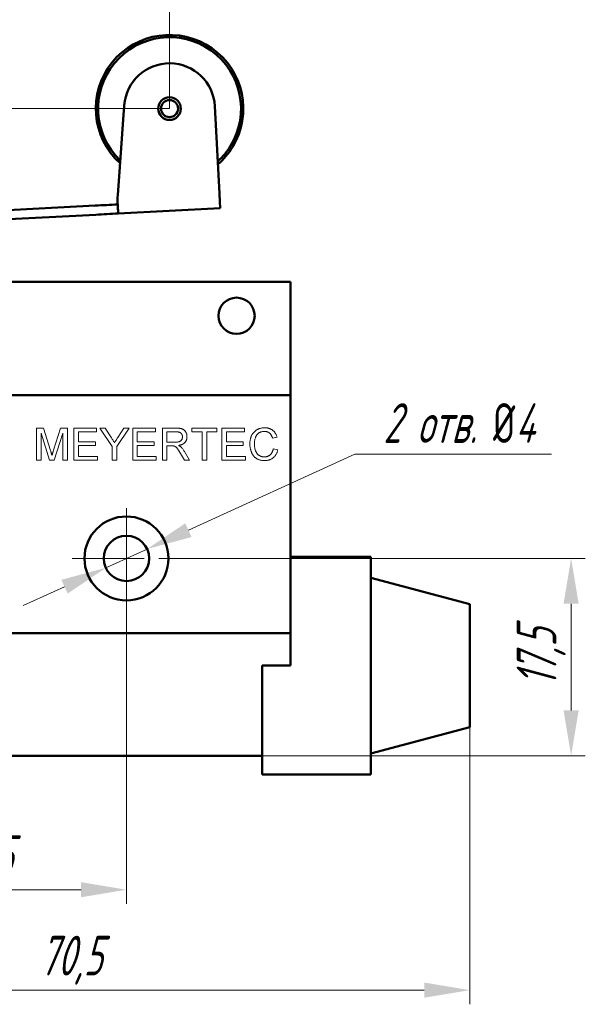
# Model space of a CAD drawing. Header units: millimetres. Extents: x 2171 to 2591, y 1134 to 1431.
# Tile 8 of 18: x 2315 to 2364, y 1296 to 1383. Entities that reach past the tile are written whole.
import ezdxf

# ---------------------------------------------------------------- set-up
doc = ezdxf.new("R2010")
doc.units = ezdxf.units.MM
doc.linetypes.add('ACAD_ISO12W100', pattern=[21, 12, -3, 0, -3, 0, -3])
doc.linetypes.add('CENTER', pattern=[10.16, 6.35, -1.27, 1.27, -1.27])
for name, color, linetype, lineweight in [('main', 5, 'Continuous', 50), ('size', 7, 'Continuous', 20), ('text', 7, 'Continuous', 20), ('ОСЕВЫЕ', 1, 'CENTER', 15)]:
    doc.layers.add(name, color=color, linetype=linetype, lineweight=lineweight)
doc.styles.add('GOST', font='GOST.shx', dxfattribs={"width": 0.8, "oblique": 15})
doc.dimstyles.new('GOST', dxfattribs={"dimscale": 0, "dimtxt": 3.5, "dimasz": 4, "dimexe": 1.25, "dimexo": 0, "dimtad": 1, "dimdec": 1, "dimrnd": 0.5, "dimtxsty": 'GOST', "dimcen": 5, "dimclrd": 256, "dimclre": 256, "dimclrt": 256, "dimadec": 1, "dimazin": 2, "dimtfac": 1, "dimtdec": 4, "dimtmove": 0, "dimatfit": 3, "dimfxl": 0, "dimtolj": 1, "dimtzin": 0, "dimlwd": -1, "dimlwe": -1, "dimarcsym": 0})
doc.dimstyles.get("Standard").update_dxf_attribs({"dimtxt": 3.5, "dimasz": 4, "dimexe": 1.25, "dimexo": 0.0625, "dimgap": 1, "dimtad": 1, "dimtoh": 1, "dimrnd": 0.5, "dimtxsty": 'GOST', "dimcen": 0.1, "dimclrd": 256, "dimclre": 256, "dimadec": 0, "dimazin": 2, "dimtfac": 1, "dimtofl": 0, "dimtmove": 0, "dimatfit": 1, "dimfxl": 0, "dimtolj": 1, "dimtzin": 0, "dimlwd": -1, "dimlwe": 20, "dimarcsym": 0})

# ---------------------------------------------------------------- blocks, each defined once
blk = doc.blocks.new('*D226')
at = {"layer": 'Defpoints', "color": 0}
for p in [(2327.82, 1375.211), (2266.079, 1318.14), (2283.973, 1318.14)]:
    blk.add_point(p, dxfattribs=at)
at = {"layer": 'size', "ltscale": 5}
for p, q in [((2327.82, 1375.211), (2264.829, 1375.211)), ((2266.079, 1371.211), (2266.079, 1322.14)), ((2283.973, 1318.14), (2264.829, 1318.14))]:
    blk.add_line(p, q, dxfattribs=at)
at = {"layer": 'size'}
for points in [[(2266.746, 1371.211), (2265.412, 1371.211), (2266.079, 1375.211)], [(2265.412, 1322.14), (2266.746, 1322.14), (2266.079, 1318.14)]]:
    blk.add_solid(points, dxfattribs=at)
at = {"layer": 'size', "linetype": 'ByBlock', "insert": (2263.704, 1346.676), "char_height": 3.5, "attachment_point": 5, "rotation": 90, "style": 'GOST'}
blk.add_mtext('\\A1;57max', dxfattribs=at)
blk = doc.blocks.new('*D227')
at = {"layer": 'Defpoints', "color": 0}
for p in [(2327.82, 1389.184), (2327.82, 1375.211), (2283.973, 1364.67)]:
    blk.add_point(p, dxfattribs=at)
at = {"layer": 'size', "ltscale": 5}
for p, q in [((2283.973, 1364.67), (2283.973, 1390.434)), ((2327.82, 1375.211), (2327.82, 1390.434)), ((2287.973, 1389.184), (2323.82, 1389.184))]:
    blk.add_line(p, q, dxfattribs=at)
at = {"layer": 'size'}
for points in [[(2287.973, 1389.85), (2287.973, 1388.517), (2283.973, 1389.184)], [(2323.82, 1388.517), (2323.82, 1389.85), (2327.82, 1389.184)]]:
    blk.add_solid(points, dxfattribs=at)
at = {"layer": 'size', "linetype": 'ByBlock', "insert": (2305.897, 1391.559), "char_height": 3.5, "attachment_point": 5, "style": 'GOST'}
blk.add_mtext('\\A1;44', dxfattribs=at)
blk = doc.blocks.new('*D230')
at = {"layer": 'Defpoints', "color": 0}
for p in [(2354.273, 1320.671), (2283.973, 1318.14), (2354.273, 1297.463)]:
    blk.add_point(p, dxfattribs=at)
at = {"layer": 'size', "ltscale": 5}
for p, q in [((2354.273, 1320.671), (2354.273, 1296.213)), ((2283.973, 1318.14), (2283.973, 1296.213)), ((2287.973, 1297.463), (2350.273, 1297.463))]:
    blk.add_line(p, q, dxfattribs=at)
at = {"layer": 'size'}
for points in [[(2287.973, 1298.13), (2287.973, 1296.796), (2283.973, 1297.463)], [(2350.273, 1296.796), (2350.273, 1298.13), (2354.273, 1297.463)]]:
    blk.add_solid(points, dxfattribs=at)
at = {"layer": 'size', "linetype": 'ByBlock', "insert": (2319.123, 1300.101), "char_height": 3.5, "attachment_point": 5, "style": 'GOST'}
blk.add_mtext('\\A1;70,5', dxfattribs=at)
blk = doc.blocks.new('*D231')
at = {"layer": 'Defpoints', "color": 0}
for p in [(2298.423, 1335.498), (2324.023, 1335.54), (2324.023, 1306.32)]:
    blk.add_point(p, dxfattribs=at)
at = {"layer": 'size', "ltscale": 5}
for p, q in [((2298.423, 1335.498), (2298.423, 1305.07)), ((2324.023, 1335.54), (2324.023, 1305.07)), ((2302.423, 1306.32), (2320.023, 1306.32))]:
    blk.add_line(p, q, dxfattribs=at)
at = {"layer": 'size'}
for points in [[(2302.423, 1306.987), (2302.423, 1305.654), (2298.423, 1306.32)], [(2320.023, 1305.654), (2320.023, 1306.987), (2324.023, 1306.32)]]:
    blk.add_solid(points, dxfattribs=at)
at = {"layer": 'size', "linetype": 'ByBlock', "insert": (2311.223, 1308.958), "char_height": 3.5, "attachment_point": 5, "style": 'GOST'}
blk.add_mtext('\\A1;25,5', dxfattribs=at)
blk = doc.blocks.new('*D232')
at = {"layer": 'Defpoints', "color": 0}
for p in [(2327.723, 1335.54), (2335.973, 1318.14), (2363.209, 1318.14)]:
    blk.add_point(p, dxfattribs=at)
at = {"layer": 'size'}
for p, q in [((2327.723, 1335.54), (2364.459, 1335.54)), ((2363.209, 1331.54), (2363.209, 1322.14)), ((2335.973, 1318.14), (2364.459, 1318.14))]:
    blk.add_line(p, q, dxfattribs=at)
for points in [[(2363.876, 1331.54), (2362.543, 1331.54), (2363.209, 1335.54)], [(2362.543, 1322.14), (2363.876, 1322.14), (2363.209, 1318.14)]]:
    blk.add_solid(points, dxfattribs=at)
at = {"layer": 'size', "linetype": 'ByBlock', "insert": (2360.572, 1326.84), "char_height": 3.5, "attachment_point": 5, "rotation": 90, "style": 'GOST'}
blk.add_mtext('\\A1;17,5', dxfattribs=at)
blk = doc.blocks.new('*D233')
at = {"layer": 'Defpoints', "color": 0}
for p in [(2325.842, 1336.37), (2322.203, 1334.71)]:
    blk.add_point(p, dxfattribs=at)
at = {"layer": 'size', "ltscale": 5}
for p, q in [((2344.16, 1344.73), (2329.481, 1338.031)), ((2361.475, 1344.73), (2344.16, 1344.73)), ((2322.203, 1334.71), (2325.842, 1336.37)), ((2318.564, 1333.049), (2314.925, 1331.388))]:
    blk.add_line(p, q, dxfattribs=at)
at = {"layer": 'size'}
for points in [[(2329.205, 1338.638), (2329.758, 1337.425), (2325.842, 1336.37)], [(2318.841, 1332.443), (2318.288, 1333.656), (2322.203, 1334.71)]]:
    blk.add_solid(points, dxfattribs=at)
at = {"layer": 'size', "color": 0, "linetype": 'ByBlock', "insert": (2353.318, 1347.48), "char_height": 3.5, "attachment_point": 5, "style": 'GOST'}
blk.add_mtext('\\A1;2 отв. {\\Q0;%%c}4', dxfattribs=at)

msp = doc.modelspace()

# ---------------------------------------------------------------- linework, layer by layer
at = {"layer": 'main'}
for p, q in [((2323.831, 1375.502), (2323.253, 1367.573)), ((2332.218, 1367.731), (2331.815, 1375.421)), ((2323.24, 1367.261), (2323.247, 1366.947)), ((2295.286, 1365.295), (2321.268, 1366.657)), ((2323.298, 1365.962), (2332.286, 1366.433)), ((2295.328, 1364.496), (2321.31, 1365.858)), ((2338.473, 1359.94), (2310.473, 1359.94)), ((2338.473, 1358.94), (2338.473, 1359.94)), ((2338.473, 1349.94), (2338.473, 1358.94)), ((2338.473, 1349.94), (2283.973, 1349.94)), ((2338.473, 1348.94), (2338.473, 1349.94)), ((2338.473, 1328.94), (2338.473, 1348.94)), ((2345.573, 1335.69), (2338.473, 1335.69)), ((2345.573, 1335.69), (2345.573, 1326.09)), ((2354.273, 1331.509), (2345.573, 1333.84)), ((2354.273, 1331.509), (2354.273, 1320.671)), ((2338.473, 1328.94), (2283.973, 1328.94)), ((2338.473, 1328.94), (2338.473, 1326.09)), ((2335.973, 1318.49), (2335.973, 1326.09)), ((2335.973, 1326.09), (2338.473, 1326.09)), ((2345.573, 1326.09), (2345.573, 1318.49)), ((2345.573, 1318.34), (2354.273, 1320.671)), ((2335.973, 1316.49), (2335.973, 1318.49)), ((2345.573, 1318.49), (2345.573, 1316.49)), ((2335.973, 1318.14), (2283.973, 1318.14)), ((2345.573, 1316.49), (2335.973, 1316.49))]:
    msp.add_line(p, q, dxfattribs=at)
at = {"layer": 'main', "flags": 128}
for points in [[(2323.298, 1365.962), (2323.297, 1365.98), (2323.294, 1366.033), (2323.29, 1366.12), (2323.284, 1366.238), (2323.276, 1366.384), (2323.267, 1366.554), (2323.257, 1366.744), (2323.247, 1366.947)], [(2332.218, 1367.731), (2332.231, 1367.478), (2332.244, 1367.234), (2332.256, 1367.01), (2332.266, 1366.813), (2332.274, 1366.652), (2332.281, 1366.532), (2332.285, 1366.458), (2332.286, 1366.433)], [(2321.268, 1366.657), (2321.515, 1366.67), (2321.763, 1366.683), (2322.011, 1366.696), (2322.26, 1366.709), (2322.509, 1366.722), (2322.758, 1366.735), (2323.007, 1366.748), (2323.256, 1366.761)], [(2323.298, 1365.962), (2323.049, 1365.949), (2322.8, 1365.936), (2322.551, 1365.923), (2322.302, 1365.91), (2322.053, 1365.897), (2321.805, 1365.884), (2321.557, 1365.871), (2321.31, 1365.858)]]:
    msp.add_lwpolyline(points, dxfattribs=at)
at = {"layer": 'main'}
for centre, radius in [((2327.82, 1375.211), 1), ((2327.82, 1375.211), 0.75), ((2333.723, 1356.94), 1.6), ((2324.023, 1335.54), 3.7), ((2324.023, 1335.54), 2)]:
    msp.add_circle(centre, radius, dxfattribs=at)
for centre, radius, start, end in [((2327.82, 1375.211), 6.5, 328.56627, 227.85127), ((2327.82, 1375.211), 6.3, 328.56627, 226.41704), ((2327.82, 1375.211), 4, 3, 175.83114), ((2327.82, 1375.211), 6.3, 312.4141, 328.56627), ((2327.82, 1375.211), 6.5, 310.97987, 328.56627), ((2328.24, 1367.209), 5, 175.83114, 179.40854)]:
    msp.add_arc(centre, radius, start, end, dxfattribs=at)
at = {"layer": 'text'}
for p, q in [((2316.102, 1344.206), (2316.102, 1347.031)), ((2316.102, 1347.031), (2316.701, 1347.031)), ((2316.701, 1347.031), (2317.333, 1345.048)), ((2317.599, 1345.082), (2318.224, 1347.031)), ((2318.224, 1347.031), (2318.818, 1347.031)), ((2318.818, 1347.031), (2318.818, 1344.206)), ((2319.398, 1344.206), (2319.398, 1347.031)), ((2319.398, 1347.031), (2321.39, 1347.031)), ((2321.39, 1347.031), (2321.39, 1346.705)), ((2322.77, 1345.403), (2321.684, 1347.031)), ((2321.684, 1347.031), (2322.155, 1347.031)), ((2322.155, 1347.031), (2322.703, 1346.167)), ((2324.255, 1347.031), (2323.169, 1345.403)), ((2323.258, 1346.199), (2323.784, 1347.031)), ((2323.784, 1347.031), (2324.255, 1347.031)), ((2324.577, 1344.206), (2324.577, 1347.031)), ((2324.577, 1347.031), (2326.569, 1347.031)), ((2326.569, 1347.031), (2326.569, 1346.705)), ((2327.185, 1344.206), (2327.185, 1347.031)), ((2327.185, 1347.031), (2328.411, 1347.031)), ((2329.793, 1347.031), (2332.002, 1347.031)), ((2329.793, 1346.705), (2329.793, 1347.031)), ((2332.002, 1347.031), (2332.002, 1346.705)), ((2332.437, 1347.031), (2334.429, 1347.031)), ((2332.437, 1344.206), (2332.437, 1347.031)), ((2334.429, 1347.031), (2334.429, 1346.705)), ((2317.25, 1344.206), (2316.5, 1346.596)), ((2316.5, 1346.596), (2316.5, 1344.206)), ((2318.42, 1346.596), (2317.666, 1344.206)), ((2318.42, 1344.206), (2318.42, 1346.596)), ((2321.39, 1346.705), (2319.796, 1346.705)), ((2319.796, 1346.705), (2319.796, 1345.835)), ((2326.569, 1346.705), (2324.976, 1346.705)), ((2324.976, 1346.705), (2324.976, 1345.835)), ((2328.426, 1346.705), (2327.584, 1346.705)), ((2327.584, 1346.705), (2327.584, 1345.799)), ((2330.699, 1346.705), (2329.793, 1346.705)), ((2330.699, 1344.206), (2330.699, 1346.705)), ((2332.002, 1346.705), (2331.097, 1346.705)), ((2331.097, 1346.705), (2331.097, 1344.206)), ((2334.429, 1346.705), (2332.835, 1346.705)), ((2332.835, 1346.705), (2332.835, 1345.835)), ((2337.291, 1346.246), (2336.892, 1346.16)), ((2319.796, 1345.835), (2321.281, 1345.835)), ((2321.281, 1345.509), (2319.796, 1345.509)), ((2319.796, 1345.509), (2319.796, 1344.532)), ((2321.281, 1345.835), (2321.281, 1345.509)), ((2322.77, 1344.206), (2322.77, 1345.403)), ((2323.169, 1345.403), (2323.169, 1344.206)), ((2324.976, 1345.835), (2326.461, 1345.835)), ((2326.461, 1345.509), (2324.976, 1345.509)), ((2324.976, 1345.509), (2324.976, 1344.532)), ((2326.461, 1345.835), (2326.461, 1345.509)), ((2327.584, 1345.799), (2328.34, 1345.799)), ((2327.992, 1345.473), (2327.584, 1345.473)), ((2327.584, 1345.473), (2327.584, 1344.206)), ((2332.835, 1345.835), (2334.321, 1345.835)), ((2332.835, 1345.509), (2332.835, 1344.532)), ((2334.321, 1345.509), (2332.835, 1345.509)), ((2334.321, 1345.835), (2334.321, 1345.509)), ((2319.796, 1344.532), (2321.462, 1344.532)), ((2321.462, 1344.532), (2321.462, 1344.206)), ((2324.976, 1344.532), (2326.642, 1344.532)), ((2326.642, 1344.532), (2326.642, 1344.206)), ((2329.133, 1344.206), (2328.781, 1344.802)), ((2329.126, 1344.985), (2329.59, 1344.206)), ((2332.835, 1344.532), (2334.502, 1344.532)), ((2334.502, 1344.532), (2334.502, 1344.206)), ((2336.965, 1345.203), (2337.363, 1345.11)), ((2316.5, 1344.206), (2316.102, 1344.206)), ((2317.666, 1344.206), (2317.25, 1344.206)), ((2318.818, 1344.206), (2318.42, 1344.206)), ((2321.462, 1344.206), (2319.398, 1344.206)), ((2323.169, 1344.206), (2322.77, 1344.206)), ((2326.642, 1344.206), (2324.577, 1344.206)), ((2327.584, 1344.206), (2327.185, 1344.206)), ((2329.59, 1344.206), (2329.133, 1344.206)), ((2331.097, 1344.206), (2330.699, 1344.206)), ((2334.502, 1344.206), (2332.437, 1344.206))]:
    msp.add_line(p, q, dxfattribs=at)
for points, knots in [([(2328.411, 1347.031), (2328.44, 1347.03), (2328.496, 1347.03), (2328.577, 1347.027), (2328.652, 1347.02), (2328.723, 1347.013), (2328.788, 1347.002), (2328.848, 1346.989), (2328.902, 1346.974), (2328.952, 1346.956), (2328.998, 1346.936), (2329.04, 1346.911), (2329.081, 1346.884), (2329.119, 1346.852), (2329.155, 1346.816), (2329.188, 1346.778), (2329.219, 1346.735), (2329.258, 1346.674), (2329.299, 1346.593), (2329.333, 1346.489), (2329.355, 1346.381), (2329.357, 1346.307), (2329.358, 1346.269)], [0, 0, 0, 0, 0.062113, 0.120212, 0.174385, 0.225444, 0.272358, 0.316388, 0.356869, 0.393978, 0.429589, 0.464683, 0.500036, 0.535483, 0.571363, 0.607909, 0.645662, 0.684517, 0.762579, 0.840497, 0.919073, 1, 1, 1, 1]), ([(2334.9, 1345.639), (2334.901, 1345.675), (2334.902, 1345.746), (2334.909, 1345.85), (2334.922, 1345.951), (2334.94, 1346.048), (2334.963, 1346.142), (2334.992, 1346.233), (2335.025, 1346.319), (2335.064, 1346.403), (2335.107, 1346.482), (2335.155, 1346.556), (2335.207, 1346.625), (2335.263, 1346.69), (2335.324, 1346.75), (2335.389, 1346.804), (2335.459, 1346.854), (2335.532, 1346.899), (2335.609, 1346.938), (2335.688, 1346.973), (2335.769, 1347.002), (2335.852, 1347.025), (2335.936, 1347.044), (2336.023, 1347.057), (2336.112, 1347.065), (2336.171, 1347.066), (2336.202, 1347.067)], [0, 0, 0, 0, 0.049401, 0.097605, 0.144255, 0.189472, 0.233915, 0.277237, 0.319859, 0.361957, 0.403486, 0.443934, 0.483649, 0.522893, 0.561858, 0.600795, 0.640104, 0.679643, 0.7194, 0.758854, 0.798315, 0.837802, 0.877469, 0.917683, 0.958393, 1, 1, 1, 1]), ([(2336.202, 1347.067), (2336.235, 1347.066), (2336.302, 1347.065), (2336.399, 1347.055), (2336.493, 1347.038), (2336.582, 1347.015), (2336.667, 1346.984), (2336.749, 1346.947), (2336.825, 1346.903), (2336.898, 1346.852), (2336.966, 1346.796), (2337.029, 1346.734), (2337.086, 1346.666), (2337.138, 1346.593), (2337.184, 1346.514), (2337.226, 1346.43), (2337.262, 1346.34), (2337.281, 1346.278), (2337.291, 1346.246)], [0, 0, 0, 0, 0.068649, 0.134937, 0.198842, 0.261409, 0.322517, 0.382377, 0.442471, 0.502228, 0.562101, 0.621732, 0.681851, 0.742049, 0.803908, 0.867162, 0.932361, 1, 1, 1, 1]), ([(2322.703, 1346.167), (2322.728, 1346.129), (2322.775, 1346.054), (2322.844, 1345.945), (2322.909, 1345.844), (2322.95, 1345.778), (2322.97, 1345.747)], [0, 0, 0, 0, 0.27481, 0.53324, 0.77433, 1, 1, 1, 1]), ([(2322.97, 1345.747), (2322.99, 1345.778), (2323.033, 1345.845), (2323.101, 1345.952), (2323.177, 1346.071), (2323.23, 1346.155), (2323.258, 1346.199)], [0, 0, 0, 0, 0.207834, 0.444075, 0.707834, 1, 1, 1, 1]), ([(2328.34, 1345.799), (2328.378, 1345.8), (2328.449, 1345.801), (2328.548, 1345.81), (2328.633, 1345.825), (2328.704, 1345.847), (2328.764, 1345.878), (2328.817, 1345.915), (2328.86, 1345.962), (2328.896, 1346.014), (2328.924, 1346.072), (2328.945, 1346.133), (2328.958, 1346.196), (2328.959, 1346.239), (2328.96, 1346.26)], [0, 0, 0, 0, 0.1288603, 0.2408922, 0.3380442, 0.4201205, 0.4940585, 0.5660948, 0.636805, 0.7091484, 0.7819418, 0.8542853, 0.9261704, 1, 1, 1, 1]), ([(2328.96, 1346.26), (2328.959, 1346.276), (2328.958, 1346.307), (2328.953, 1346.353), (2328.943, 1346.396), (2328.929, 1346.438), (2328.91, 1346.477), (2328.888, 1346.513), (2328.862, 1346.548), (2328.832, 1346.581), (2328.797, 1346.61), (2328.758, 1346.636), (2328.714, 1346.657), (2328.665, 1346.675), (2328.612, 1346.688), (2328.554, 1346.698), (2328.491, 1346.704), (2328.448, 1346.705), (2328.426, 1346.705)], [0, 0, 0, 0, 0.060326, 0.11816, 0.174187, 0.229539, 0.28345, 0.337827, 0.392632, 0.448466, 0.505965, 0.565059, 0.626654, 0.692232, 0.761131, 0.83531, 0.915326, 1, 1, 1, 1]), ([(2329.358, 1346.269), (2329.358, 1346.245), (2329.357, 1346.197), (2329.348, 1346.127), (2329.333, 1346.06), (2329.314, 1345.995), (2329.287, 1345.934), (2329.256, 1345.875), (2329.218, 1345.82), (2329.176, 1345.768), (2329.127, 1345.719), (2329.071, 1345.675), (2329.009, 1345.635), (2328.941, 1345.601), (2328.867, 1345.57), (2328.787, 1345.545), (2328.7, 1345.524), (2328.64, 1345.515), (2328.609, 1345.509)], [0, 0, 0, 0, 0.061413, 0.121295, 0.179224, 0.235938, 0.292217, 0.348197, 0.404445, 0.462026, 0.520334, 0.580383, 0.641826, 0.706363, 0.773851, 0.845266, 0.920155, 1, 1, 1, 1]), ([(2336.182, 1346.741), (2336.158, 1346.741), (2336.108, 1346.74), (2336.036, 1346.732), (2335.967, 1346.721), (2335.902, 1346.703), (2335.839, 1346.682), (2335.779, 1346.655), (2335.723, 1346.624), (2335.67, 1346.588), (2335.621, 1346.547), (2335.574, 1346.505), (2335.533, 1346.457), (2335.495, 1346.407), (2335.461, 1346.354), (2335.43, 1346.297), (2335.403, 1346.238), (2335.374, 1346.153), (2335.344, 1346.045), (2335.318, 1345.912), (2335.301, 1345.777), (2335.299, 1345.686), (2335.298, 1345.641)], [0, 0, 0, 0, 0.046763, 0.091969, 0.135804, 0.178232, 0.219441, 0.260177, 0.30028, 0.340548, 0.380311, 0.419642, 0.459017, 0.498182, 0.53767, 0.577913, 0.618649, 0.660762, 0.745299, 0.829745, 0.914602, 1, 1, 1, 1]), ([(2336.892, 1346.16), (2336.884, 1346.185), (2336.869, 1346.233), (2336.842, 1346.301), (2336.812, 1346.364), (2336.78, 1346.422), (2336.745, 1346.475), (2336.708, 1346.523), (2336.667, 1346.565), (2336.625, 1346.603), (2336.579, 1346.635), (2336.531, 1346.664), (2336.479, 1346.687), (2336.426, 1346.707), (2336.369, 1346.723), (2336.309, 1346.733), (2336.247, 1346.74), (2336.204, 1346.74), (2336.182, 1346.741)], [0, 0, 0, 0, 0.077231, 0.151165, 0.220785, 0.28715, 0.350632, 0.411307, 0.469964, 0.526707, 0.582498, 0.638509, 0.694918, 0.75242, 0.811251, 0.871856, 0.934644, 1, 1, 1, 1]), ([(2328.188, 1345.46), (2328.177, 1345.462), (2328.15, 1345.467), (2328.106, 1345.47), (2328.052, 1345.473), (2328.013, 1345.473), (2327.992, 1345.473)], [0, 0, 0, 0, 0.177495, 0.405226, 0.678388, 1, 1, 1, 1]), ([(2328.781, 1344.802), (2328.768, 1344.823), (2328.744, 1344.864), (2328.709, 1344.923), (2328.674, 1344.977), (2328.642, 1345.029), (2328.611, 1345.076), (2328.581, 1345.119), (2328.554, 1345.159), (2328.52, 1345.206), (2328.481, 1345.258), (2328.435, 1345.311), (2328.392, 1345.353), (2328.338, 1345.395), (2328.272, 1345.434), (2328.215, 1345.452), (2328.188, 1345.46)], [0, 0, 0, 0, 0.080781, 0.156541, 0.227935, 0.29431, 0.356868, 0.414759, 0.467641, 0.516748, 0.60473, 0.681571, 0.74811, 0.804941, 0.905406, 1, 1, 1, 1]), ([(2328.609, 1345.509), (2328.632, 1345.498), (2328.675, 1345.476), (2328.735, 1345.442), (2328.786, 1345.407), (2328.815, 1345.382), (2328.829, 1345.37)], [0, 0, 0, 0, 0.293076, 0.556562, 0.791914, 1, 1, 1, 1]), ([(2328.829, 1345.37), (2328.855, 1345.344), (2328.91, 1345.29), (2328.986, 1345.199), (2329.059, 1345.097), (2329.103, 1345.023), (2329.126, 1344.985)], [0, 0, 0, 0, 0.2295276, 0.4714659, 0.7281863, 1, 1, 1, 1]), ([(2336.21, 1344.169), (2336.173, 1344.17), (2336.101, 1344.171), (2335.996, 1344.179), (2335.897, 1344.194), (2335.802, 1344.214), (2335.713, 1344.24), (2335.629, 1344.271), (2335.55, 1344.309), (2335.476, 1344.353), (2335.408, 1344.402), (2335.343, 1344.455), (2335.283, 1344.515), (2335.227, 1344.579), (2335.176, 1344.649), (2335.128, 1344.723), (2335.085, 1344.804), (2335.046, 1344.888), (2335.012, 1344.976), (2334.982, 1345.066), (2334.957, 1345.158), (2334.936, 1345.251), (2334.92, 1345.346), (2334.908, 1345.442), (2334.901, 1345.54), (2334.9, 1345.606), (2334.9, 1345.639)], [0, 0, 0, 0, 0.049196, 0.096248, 0.141349, 0.184656, 0.226059, 0.266173, 0.30529, 0.343245, 0.380877, 0.418496, 0.456319, 0.494237, 0.533024, 0.572473, 0.613079, 0.654934, 0.697397, 0.739884, 0.782195, 0.825062, 0.867987, 0.911411, 0.955372, 1, 1, 1, 1]), ([(2335.298, 1345.641), (2335.299, 1345.584), (2335.302, 1345.473), (2335.321, 1345.312), (2335.352, 1345.162), (2335.389, 1345.045), (2335.425, 1344.958), (2335.455, 1344.898), (2335.489, 1344.842), (2335.527, 1344.79), (2335.568, 1344.743), (2335.612, 1344.699), (2335.66, 1344.66), (2335.712, 1344.625), (2335.765, 1344.595), (2335.82, 1344.568), (2335.876, 1344.545), (2335.933, 1344.528), (2335.991, 1344.512), (2336.05, 1344.503), (2336.111, 1344.497), (2336.152, 1344.496), (2336.172, 1344.495)], [0, 0, 0, 0, 0.1053433, 0.2043755, 0.2980687, 0.3870699, 0.4297257, 0.4709012, 0.5111217, 0.5501788, 0.5883544, 0.626683, 0.6644517, 0.7025149, 0.7404812, 0.7776181, 0.814716, 0.8515265, 0.8880985, 0.9251117, 0.9621037, 1, 1, 1, 1]), ([(2317.333, 1345.048), (2317.34, 1345.026), (2317.353, 1344.982), (2317.373, 1344.92), (2317.391, 1344.861), (2317.408, 1344.807), (2317.423, 1344.758), (2317.436, 1344.712), (2317.449, 1344.672), (2317.457, 1344.646), (2317.46, 1344.633)], [0, 0, 0, 0, 0.162526, 0.314315, 0.454978, 0.584519, 0.704567, 0.813495, 0.911681, 1, 1, 1, 1]), ([(2317.46, 1344.633), (2317.464, 1344.647), (2317.472, 1344.675), (2317.486, 1344.72), (2317.501, 1344.77), (2317.518, 1344.823), (2317.536, 1344.882), (2317.555, 1344.945), (2317.577, 1345.012), (2317.591, 1345.058), (2317.599, 1345.082)], [0, 0, 0, 0, 0.089205, 0.189833, 0.299233, 0.419261, 0.549207, 0.689074, 0.839579, 1, 1, 1, 1]), ([(2336.172, 1344.495), (2336.197, 1344.496), (2336.245, 1344.497), (2336.316, 1344.506), (2336.385, 1344.519), (2336.45, 1344.539), (2336.513, 1344.564), (2336.572, 1344.594), (2336.629, 1344.631), (2336.683, 1344.673), (2336.733, 1344.72), (2336.779, 1344.773), (2336.82, 1344.832), (2336.859, 1344.895), (2336.891, 1344.965), (2336.921, 1345.039), (2336.946, 1345.119), (2336.958, 1345.174), (2336.965, 1345.203)], [0, 0, 0, 0, 0.063336, 0.125111, 0.184688, 0.24321, 0.300888, 0.35837, 0.415761, 0.474387, 0.533966, 0.594008, 0.655072, 0.71861, 0.784375, 0.852991, 0.9249, 1, 1, 1, 1]), ([(2337.363, 1345.11), (2337.353, 1345.073), (2337.333, 1345), (2337.295, 1344.895), (2337.252, 1344.797), (2337.202, 1344.705), (2337.147, 1344.621), (2337.087, 1344.543), (2337.019, 1344.473), (2336.947, 1344.409), (2336.869, 1344.352), (2336.788, 1344.303), (2336.702, 1344.262), (2336.611, 1344.228), (2336.517, 1344.202), (2336.418, 1344.183), (2336.315, 1344.172), (2336.245, 1344.17), (2336.21, 1344.169)], [0, 0, 0, 0, 0.071578, 0.140016, 0.206197, 0.270156, 0.332001, 0.392755, 0.452579, 0.512253, 0.571532, 0.630152, 0.688769, 0.748164, 0.808703, 0.870256, 0.9339, 1, 1, 1, 1])]:
    msp.add_open_spline(points, degree=3, knots=knots, dxfattribs=at)
at = {"layer": 'ОСЕВЫЕ'}
for p, q in [((2324.023, 1339.986), (2324.023, 1331.179)), ((2319.243, 1335.54), (2328.802, 1335.54))]:
    msp.add_line(p, q, dxfattribs=at)

# ---------------------------------------------------------------- dimensions: what is measured, and where the dimension line sits
at = {"layer": 'size', "linetype": 'ByBlock', "ltscale": 5}
dim = msp.add_linear_dim(base=(2327.82, 1389.184), p1=(2283.973, 1364.67), p2=(2327.82, 1375.211), dimstyle='GOST', override={"dimscale": 1, "dimlfac": 1, "dimtxsty": 'GOST', "dimsah": 1, "dimtolj": 1}, dxfattribs=at)
dim.commit()
dim.dimension.update_dxf_attribs({"geometry": '*D227', "text_midpoint": (2305.897, 1391.559)})
at = {"layer": 'size', "linetype": 'ACAD_ISO12W100', "ltscale": 5}
dim = msp.add_linear_dim(base=(2266.079, 1318.14), p1=(2327.82, 1375.211), p2=(2283.973, 1318.14), angle=90, text='<>max', dimstyle='GOST', override={"dimscale": 1, "dimlfac": 1, "dimtxsty": 'GOST', "dimsah": 1, "dimtolj": 1}, dxfattribs=at)
dim.commit()
dim.dimension.update_dxf_attribs({"geometry": '*D226', "text_midpoint": (2263.704, 1346.676)})
at = {"layer": 'size', "ltscale": 5}
dim = msp.add_diameter_dim_2p(p1=(2322.203, 1334.71), p2=(2325.842, 1336.37), text='2 отв. {\\Q0;%%c}4', dimstyle='Standard', override={"dimlfac": 1, "dimtxsty": 'GOST', "dimsah": 1, "dimse1": 1, "dimse2": 1, "dimtofl": 1, "dimtmove": 1, "dimtolj": 1}, dxfattribs=at)
dim.commit()
dim.dimension.update_dxf_attribs({"geometry": '*D233', "text_midpoint": (2344.16, 1344.73), "dimtype": 163})
for base, p1, p2, picture, middle in [((2324.023, 1306.32), (2298.423, 1335.498), (2324.023, 1335.54), '*D231', (2311.223, 1308.958)), ((2354.273, 1297.463), (2283.973, 1318.14), (2354.273, 1320.671), '*D230', (2319.123, 1300.101))]:
    dim = msp.add_linear_dim(base=base, p1=p1, p2=p2, dimstyle='GOST', override={"dimscale": 1, "dimtxsty": 'GOST'}, dxfattribs=at)
    dim.commit()
    dim.dimension.update_dxf_attribs({"geometry": picture, "text_midpoint": middle})
at = {"layer": 'size'}
dim = msp.add_linear_dim(base=(2363.209, 1318.14), p1=(2327.723, 1335.54), p2=(2335.973, 1318.14), angle=90, dimstyle='GOST', override={"dimscale": 1, "dimasz": 4, "dimlfac": 1, "dimtxsty": 'GOST', "dimsah": 1, "dimtolj": 1}, dxfattribs=at)
dim.commit()
dim.dimension.update_dxf_attribs({"geometry": '*D232', "text_midpoint": (2360.572, 1326.84)})

doc.saveas('drawing.dxf')
